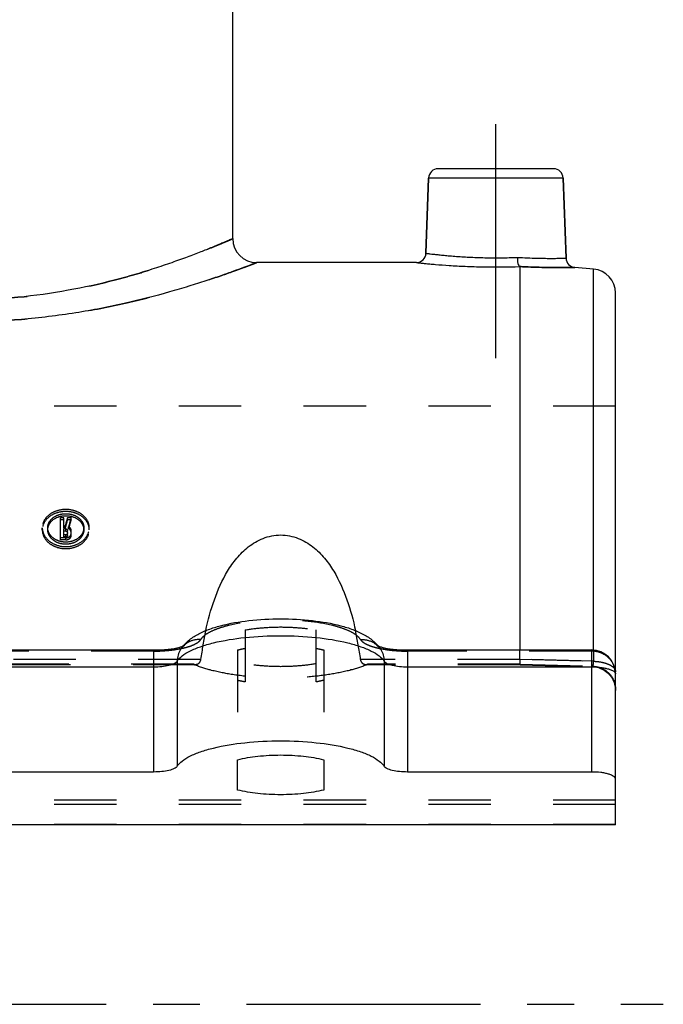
# Model space of a CAD drawing. Header units: millimetres. Extents: x 400 to 600, y 369 to 631.
# Tile 3 of 8: x 533 to 600, y 390 to 493. Entities that reach past the tile are written whole.
import ezdxf

# ---------------------------------------------------------------- set-up
doc = ezdxf.new("R2010")
doc.units = ezdxf.units.MM
doc.header["$LTSCALE"] = 65.185185
doc.linetypes.add('CENTER', pattern=[0.6, 0.375, -0.075, 0.075, -0.075])
doc.linetypes.add('HIDDEN', pattern=[0.2, 0.1, -0.1])
doc.layers.get('0').update_dxf_attribs({"linetype": 'CONTINUOUS'})
for name, color, linetype in [('DEFAULT_2', 8, 'HIDDEN'), ('FASEN', 7, 'CONTINUOUS'), ('FLAECHEN', 7, 'CONTINUOUS'), ('KONST.EL_MIT_GEO', 7, 'CONTINUOUS')]:
    doc.layers.add(name, color=color, linetype=linetype)

msp = doc.modelspace()

# ---------------------------------------------------------------- linework, layer by layer
at = {"color": 7, "linetype": 'Continuous'}
for p, q in [((585, 466.83), (585, 426.77)), ((555.5, 412.14), (555.5, 415.31)), ((564.5, 415.31), (564.5, 412.14))]:
    msp.add_line(p, q, dxfattribs=at)
for points, knots in [([(552.18, 428.8), (552.41, 429.88), (552.99, 432.02), (554.11, 434.57), (555.38, 436.39), (556.6, 437.61), (558.15, 438.54), (560, 438.91), (561.85, 438.54), (563.4, 437.61), (564.62, 436.39), (565.89, 434.57), (567.01, 432.02), (567.59, 429.88), (567.82, 428.8)], [0, 0, 0, 0, 0.1223, 0.242956, 0.303769, 0.366054, 0.431294, 0.499999, 0.568705, 0.633946, 0.696232, 0.757044, 0.8777, 1, 1, 1, 1]), ([(555.5, 415.31), (556.19, 415.48), (557.69, 415.72), (560, 415.84), (562.31, 415.72), (563.81, 415.48), (564.5, 415.31)], [0, 0, 0, 0, 0.235574, 0.5, 0.764426, 1, 1, 1, 1]), ([(564.5, 412.14), (563.81, 411.97), (562.31, 411.73), (560, 411.61), (557.69, 411.73), (556.19, 411.97), (555.5, 412.14)], [0, 0, 0, 0, 0.235574, 0.5, 0.764426, 1, 1, 1, 1])]:
    msp.add_open_spline(points, degree=3, knots=knots, dxfattribs=at)
at = {"layer": 'DEFAULT_2', "color": 8, "linetype": 'HIDDEN'}
for p, q in [((556.3, 428.86), (556.3, 423.43)), ((563.7, 423.43), (563.7, 428.86)), ((555.5, 426.78), (555.5, 415.31)), ((564.5, 426.78), (564.5, 415.31)), ((585, 425.79), (585, 426.77)), ((551.64, 425.79), (448.36, 425.79)), ((551.09, 425.23), (448.91, 425.23)), ((550.89, 425.28), (449.11, 425.28)), ((585, 425.79), (568.36, 425.79)), ((585.03, 425.23), (568.91, 425.23)), ((585.04, 425.28), (569.11, 425.28)), ((585.03, 425.23), (592.57, 425.03))]:
    msp.add_line(p, q, dxfattribs=at)
for centre, radius, start, end in [((551.11, 425.79), 0.557, 246.3105, 252.8647), ((551.1, 425.76), 0.531, 252.9036, 255.236), ((551.1, 425.75), 0.515, 255.2279, 259.6581), ((551.1, 425.73), 0.501, 259.6675, 262.679), ((551.09, 425.72), 0.491, 262.6782, 266.5853), ((551.09, 425.71), 0.482, 266.5885, 270.0111), ((568.91, 425.71), 0.482, 269.9889, 273.4115), ((568.91, 425.72), 0.491, 273.4147, 277.3218), ((568.9, 425.73), 0.501, 277.321, 280.3325), ((568.9, 425.75), 0.515, 280.3419, 284.7721), ((568.9, 425.76), 0.531, 284.764, 287.0964), ((568.89, 425.79), 0.557, 287.1353, 293.6895)]:
    msp.add_arc(centre, radius, start, end, dxfattribs=at)
for points, knots in [([(556.3, 428.86), (556.89, 428.97), (558.12, 429.12), (560, 429.2), (561.88, 429.12), (563.11, 428.97), (563.7, 428.86)], [0, 0, 0, 0, 0.240948, 0.5, 0.759052, 1, 1, 1, 1]), ([(555.5, 426.78), (555.56, 426.79), (555.83, 426.85), (556.1, 426.91), (556.3, 426.95)], [0, 0, 0, 0, 0.241504, 1, 1, 1, 1]), ([(563.7, 426.95), (563.77, 426.93), (564.04, 426.88), (564.3, 426.82), (564.5, 426.78)], [0, 0, 0, 0, 0.258267, 1, 1, 1, 1]), ([(569.11, 425.28), (568.55, 425.03), (567.24, 424.61), (565.07, 424.17), (562.61, 423.9), (560, 423.81), (557.39, 423.9), (554.93, 424.17), (552.76, 424.61), (551.45, 425.03), (550.89, 425.28)], [0, 0, 0, 0, 0.100133, 0.220947, 0.356611, 0.5, 0.643389, 0.779053, 0.899867, 1, 1, 1, 1]), ([(551.09, 425.23), (551.04, 425.23), (550.97, 425.24), (550.9, 425.27), (550.89, 425.28)], [0, 0, 0, 0, 0.74195, 1, 1, 1, 1]), ([(551.64, 425.79), (551.62, 425.64), (551.52, 425.41), (551.28, 425.25), (551.15, 425.23), (551.09, 425.23)], [0, 0, 0, 0, 0.561239, 0.788309, 1, 1, 1, 1]), ([(563.7, 425.34), (563.11, 425.23), (561.88, 425.08), (560, 425), (558.12, 425.08), (556.89, 425.23), (556.3, 425.34)], [0, 0, 0, 0, 0.240945, 0.5, 0.759055, 1, 1, 1, 1]), ([(568.91, 425.23), (568.85, 425.23), (568.72, 425.25), (568.48, 425.41), (568.38, 425.64), (568.36, 425.79)], [0, 0, 0, 0, 0.211691, 0.438761, 1, 1, 1, 1]), ([(569.11, 425.28), (569.1, 425.27), (569.03, 425.24), (568.96, 425.23), (568.91, 425.23)], [0, 0, 0, 0, 0.25805, 1, 1, 1, 1]), ([(585, 425.79), (585, 425.72), (585, 425.61), (585.01, 425.47), (585.01, 425.39), (585.01, 425.32), (585.02, 425.27), (585.02, 425.25), (585.03, 425.23), (585.03, 425.23)], [0, 0, 0, 0, 0.408678, 0.580494, 0.725905, 0.842209, 0.927357, 0.979787, 1, 1, 1, 1]), ([(585.04, 425.28), (585.04, 425.26), (585.04, 425.25), (585.03, 425.23), (585.03, 425.23)], [0, 0, 0, 0, 0.723467, 1, 1, 1, 1]), ([(556.3, 423.43), (556.23, 423.44), (555.96, 423.49), (555.7, 423.55), (555.5, 423.6)], [0, 0, 0, 0, 0.258249, 1, 1, 1, 1]), ([(564.5, 423.6), (564.44, 423.59), (564.17, 423.52), (563.9, 423.47), (563.7, 423.43)], [0, 0, 0, 0, 0.241488, 1, 1, 1, 1])]:
    msp.add_open_spline(points, degree=3, knots=knots, dxfattribs=at)
for points in [[(552.17, 428.8), (551.96, 427.8), (551.78, 426.8), (551.64, 425.79)], [(568.36, 425.79), (568.22, 426.8), (568.04, 427.8), (567.83, 428.8)]]:
    msp.add_open_spline(points, degree=3, dxfattribs=at)
at = {"layer": 'FASEN', "color": 7, "linetype": 'Continuous'}
msp.add_line((592.72, 466.57), (590.74, 466.75), dxfattribs=at)
at = {"layer": 'FLAECHEN', "color": 7, "linetype": 'Continuous'}
for p, q in [((555, 469.75), (555, 507.98)), ((575.19, 468.22), (575.47, 476.08)), ((589.83, 467.71), (589.53, 476.08)), ((574.19, 467.25), (557.5, 467.25))]:
    msp.add_line(p, q, dxfattribs=at)
at = {"layer": 'FLAECHEN', "color": 2, "linetype": 'CENTER'}
for p, q in [((582.5, 457.25), (582.5, 482.05)), ((400, 389.75), (600, 389.75))]:
    msp.add_line(p, q, dxfattribs=at)
at = {"layer": 'FLAECHEN', "color": 8, "linetype": 'HIDDEN'}
msp.add_line((595, 452.25), (405, 452.25), dxfattribs=at)
at = {"layer": 'KONST.EL_MIT_GEO', "color": 7, "linetype": 'Continuous'}
for p, q in [((588.53, 477.05), (576.47, 477.05)), ((575.47, 476.08), (575.19, 468.22)), ((589.53, 476.08), (575.47, 476.08)), ((589.53, 476.08), (589.83, 467.71)), ((592.72, 426.76), (592.72, 466.57)), ((595, 424.32), (595, 464.08)), ((453.27, 426.77), (546.73, 426.77)), ((546.73, 426.77), (546.73, 414.02)), ((573.27, 426.77), (592.5, 426.77)), ((573.27, 426.77), (573.27, 414.02)), ((592.5, 426.77), (592.5, 414.02)), ((453.27, 425.01), (546.73, 425.01)), ((549.19, 425.61), (549.19, 414.62)), ((570.81, 425.61), (570.81, 414.62)), ((573.27, 425.01), (592.5, 425.01)), ((595, 408.5), (595, 424.27)), ((546.73, 414.02), (453.27, 414.02)), ((592.5, 414.02), (573.27, 414.02)), ((595, 408.5), (405, 408.5))]:
    msp.add_line(p, q, dxfattribs=at)
at = {"layer": 'KONST.EL_MIT_GEO', "color": 8, "linetype": 'HIDDEN'}
for p, q in [((537.35, 440.58), (536.98, 440.58)), ((536.98, 438.28), (536.98, 440.58)), ((537.35, 440.36), (536.98, 440.36)), ((537.35, 439.5), (537.35, 440.58)), ((538.1, 440.58), (537.72, 440.58)), ((537.72, 440.36), (537.72, 440.58)), ((538.1, 440.36), (537.72, 440.36)), ((538.1, 440.36), (538.1, 440.58)), ((535.09, 439.54), (535.09, 439.51)), ((535.09, 439.33), (535.09, 439.54)), ((535.66, 439.51), (535.66, 439.54)), ((535.66, 439.33), (535.66, 439.54)), ((537.47, 439.71), (537.35, 439.71)), ((537.47, 439.5), (537.35, 439.5)), ((537.55, 439.42), (537.35, 439.42)), ((537.35, 438.58), (537.35, 439.42)), ((537.47, 439.5), (537.47, 439.71)), ((537.55, 439.2), (537.55, 439.42)), ((537.84, 439.43), (537.84, 439.65)), ((539.43, 439.33), (539.43, 439.54)), ((539.43, 439.54), (539.43, 439.51)), ((540, 439.33), (540, 439.54)), ((540, 439.51), (540, 439.54)), ((537.55, 438.49), (536.98, 438.49)), ((537.55, 438.28), (536.98, 438.28)), ((537.55, 439.2), (537.35, 439.2)), ((537.55, 438.79), (537.35, 438.79)), ((537.55, 438.58), (537.35, 438.58)), ((537.55, 438.58), (537.55, 438.79)), ((537.55, 438.28), (537.55, 438.49)), ((537.73, 438.73), (537.73, 439.27)), ((538.11, 438.73), (538.11, 439.27)), ((546.73, 426.65), (453.27, 426.65)), ((592.5, 426.65), (573.27, 426.65)), ((592.72, 426.76), (592.72, 425.59)), ((585, 425.8), (592.72, 425.59)), ((592.72, 425.59), (585, 425.8)), ((585.04, 425.28), (592.5, 425.08)), ((595, 424.27), (595, 424.32)), ((595, 411.09), (405, 411.09)), ((595, 410.62), (405, 410.62)), ((595, 408.55), (405, 408.55))]:
    msp.add_line(p, q, dxfattribs=at)
msp.add_lwpolyline([(592.57, 425.03), (592.71, 425.03), (592.88, 425.01), (593.04, 424.97), (593.21, 424.93), (593.37, 424.88), (593.52, 424.81), (593.68, 424.74), (593.82, 424.66), (593.96, 424.56), (594.1, 424.46), (594.22, 424.35), (594.34, 424.22), (594.45, 424.1), (594.55, 423.96), (594.64, 423.82), (594.73, 423.67), (594.8, 423.52), (594.86, 423.36), (594.91, 423.2), (594.95, 423.03), (594.98, 422.87), (594.99, 422.7), (595, 422.53)], dxfattribs=at)
at = {"layer": 'KONST.EL_MIT_GEO', "color": 7, "linetype": 'Continuous'}
for centre, radius, start, end in [((576.47, 476.05), 1, 90, 178), ((588.53, 476.05), 1, 2, 90), ((557.5, 469.75), 2.5, 180, 270), ((574.19, 468.25), 1, 269.9994, 358.0001), ((590.83, 467.74), 1, 181.9999, 265.0006), ((592.5, 464.08), 2.5, 0, 85), ((592.5, 424.27), 2.5, 0.0005, 89.9996)]:
    msp.add_arc(centre, radius, start, end, dxfattribs=at)
at = {"layer": 'KONST.EL_MIT_GEO', "color": 8, "linetype": 'HIDDEN'}
for centre, radius, start, end in [((552.72, 424.79), 3.77, 143.7142, 147.5132), ((551.4, 425.63), 2.21, 140.4461, 144.0609), ((547.64, 436.38), 9.65, 281.7878, 282.29), ((552.79, 424.74), 3.86, 140.7209, 143.7095), ((551.41, 425.62), 2.22, 134.7338, 140.4433), ((547.8, 435.66), 8.92, 282.2766, 283.7746), ((572.19, 435.62), 8.88, 255.7669, 257.7211), ((568.59, 425.62), 2.22, 39.5567, 45.2688), ((567.14, 424.68), 3.95, 39.2732, 40.0592), ((567.24, 424.76), 3.82, 32.5131, 39.2892), ((568.6, 425.63), 2.21, 35.9404, 39.5539), ((572.36, 436.38), 9.65, 257.7102, 258.2122), ((546.73, 441.11), 14.35, 270.0003, 270.8967), ((547.54, 436.89), 10.18, 280.8932, 281.7845), ((551.39, 425.63), 2.2, 144.0646, 147.5231), ((568.61, 425.63), 2.2, 32.4769, 35.9368), ((572.46, 436.89), 10.18, 258.2155, 259.107), ((573.27, 441.12), 14.35, 269.1212, 269.9997), ((592.5, 424.27), 2.49, 87.7265, 89.9987), ((592.5, 424.04), 2.61, 86.4344, 89.9973), ((592.5, 422.48), 2.6, 88.5209, 89.9994), ((592.71, 424.27), 2.29, 3.9396, 11.7645), ((592.49, 424.27), 2.51, 3.7962, 7.5591), ((592.72, 424.27), 2.28, 0.0035, 3.938)]:
    msp.add_arc(centre, radius, start, end, dxfattribs=at)
for centre, major_axis, start_param, end_param in [((539.32, 393.75), (11.85, 73.78), 0.908, 0.92303), ((539.32, 393.75), (11.8, 73.48), 0.908401, 0.923493), ((539.7, 393.75), (11.85, 73.78), 0.908, 0.92416), ((539.7, 393.75), (11.8, 73.48), 0.908401, 0.924629)]:
    msp.add_ellipse(centre, major_axis=major_axis, ratio=0.152912, start_param=start_param, end_param=end_param, dxfattribs=at)
for points, knots in [([(527, 463.36), (528.84, 463.36), (532.46, 463.53), (537.68, 464.26), (541.75, 465.16), (544.73, 465.98), (546.74, 466.6), (548.56, 467.21), (550.18, 467.79), (551.58, 468.33), (552.61, 468.74), (553.31, 469.03), (553.75, 469.21), (554.12, 469.37), (554.43, 469.5), (554.64, 469.59), (554.78, 469.65), (554.86, 469.69), (554.92, 469.71), (554.96, 469.73), (554.98, 469.75), (555, 469.75), (555, 469.75)], [0, 0, 0, 0, 0.191208, 0.375114, 0.545294, 0.623491, 0.696202, 0.762764, 0.822496, 0.874696, 0.918661, 0.937342, 0.953715, 0.967707, 0.979252, 0.988293, 0.99186, 0.994786, 0.997064, 0.998694, 0.999673, 1, 1, 1, 1]), ([(527, 461.07), (528.97, 461.07), (532.85, 461.23), (538.46, 461.91), (542.87, 462.77), (546.13, 463.56), (548.33, 464.15), (550.33, 464.74), (552.12, 465.32), (553.68, 465.84), (554.83, 466.25), (555.61, 466.54), (556.1, 466.72), (556.52, 466.87), (556.86, 467), (557.1, 467.09), (557.25, 467.15), (557.34, 467.19), (557.41, 467.21), (557.46, 467.23), (557.48, 467.25), (557.5, 467.25), (557.5, 467.25)], [0, 0, 0, 0, 0.189013, 0.371429, 0.541144, 0.619472, 0.692514, 0.75956, 0.819875, 0.872704, 0.917288, 0.936258, 0.952897, 0.967126, 0.978873, 0.988076, 0.991709, 0.994688, 0.997009, 0.998669, 0.999667, 1, 1, 1, 1]), ([(585, 466.83), (585, 466.83), (585, 466.83), (585, 466.83), (584.99, 466.83)], [0, 0, 0, 0, 0.242097, 1, 1, 1, 1]), ([(590.74, 466.75), (590.7, 466.75), (590.63, 466.74), (590.49, 466.74), (590.22, 466.74), (589.76, 466.73), (589.09, 466.73), (588.24, 466.73), (586.86, 466.75), (585.76, 466.79), (585, 466.83)], [0, 0, 0, 0, 0.017985, 0.04035, 0.071446, 0.158928, 0.2781, 0.425841, 0.598372, 1, 1, 1, 1]), ([(540, 439.54), (540, 439.79), (539.86, 440.33), (539.29, 440.96), (538.48, 441.36), (537.55, 441.5), (536.61, 441.36), (535.8, 440.96), (535.23, 440.33), (535.09, 439.79), (535.09, 439.54)], [0, 0, 0, 0, 0.110791, 0.229858, 0.360845, 0.5, 0.639155, 0.770142, 0.889209, 1, 1, 1, 1]), ([(540, 439.33), (540, 439.58), (539.86, 440.11), (539.29, 440.74), (538.48, 441.15), (537.55, 441.28), (536.61, 441.15), (535.8, 440.74), (535.23, 440.11), (535.09, 439.58), (535.09, 439.33)], [0, 0, 0, 0, 0.110809, 0.229881, 0.360859, 0.5, 0.639141, 0.770119, 0.889191, 1, 1, 1, 1]), ([(535.66, 439.54), (535.66, 439.74), (535.77, 440.15), (536.2, 440.63), (536.82, 440.94), (537.55, 441.05), (538.27, 440.94), (538.89, 440.63), (539.32, 440.15), (539.43, 439.74), (539.43, 439.54)], [0, 0, 0, 0, 0.110805, 0.229981, 0.36097, 0.5, 0.63903, 0.770019, 0.889195, 1, 1, 1, 1]), ([(535.66, 439.33), (535.66, 439.52), (535.77, 439.93), (536.2, 440.42), (536.82, 440.73), (537.55, 440.84), (538.27, 440.73), (538.89, 440.42), (539.32, 439.93), (539.43, 439.52), (539.43, 439.33)], [0, 0, 0, 0, 0.110821, 0.230001, 0.360983, 0.5, 0.639017, 0.769999, 0.889179, 1, 1, 1, 1]), ([(535.09, 439.51), (535.09, 439.26), (535.24, 438.73), (535.81, 438.09), (536.61, 437.67), (537.55, 437.52), (538.48, 437.67), (539.28, 438.09), (539.85, 438.73), (540, 439.26), (540, 439.51)], [0, 0, 0, 0, 0.110946, 0.231055, 0.362041, 0.5, 0.637959, 0.768945, 0.889054, 1, 1, 1, 1]), ([(535.09, 439.33), (535.09, 439.07), (535.23, 438.53), (535.79, 437.88), (536.6, 437.46), (537.55, 437.31), (538.49, 437.46), (539.3, 437.88), (539.86, 438.53), (540, 439.07), (540, 439.33)], [0, 0, 0, 0, 0.11091, 0.230916, 0.361915, 0.5, 0.638085, 0.769084, 0.88909, 1, 1, 1, 1]), ([(539.43, 439.51), (539.43, 439.32), (539.31, 438.91), (538.88, 438.43), (538.26, 438.11), (537.55, 438), (536.83, 438.11), (536.21, 438.43), (535.78, 438.91), (535.66, 439.32), (535.66, 439.51)], [0, 0, 0, 0, 0.110947, 0.230983, 0.361963, 0.5, 0.638037, 0.769017, 0.889053, 1, 1, 1, 1]), ([(539.43, 439.33), (539.43, 439.13), (539.32, 438.72), (538.89, 438.22), (538.27, 437.89), (537.55, 437.78), (536.82, 437.89), (536.2, 438.22), (535.77, 438.72), (535.66, 439.13), (535.66, 439.33)], [0, 0, 0, 0, 0.110898, 0.230797, 0.361794, 0.5, 0.638206, 0.769203, 0.889102, 1, 1, 1, 1]), ([(537.55, 439.42), (537.59, 439.42), (537.68, 439.39), (537.73, 439.31), (537.73, 439.27)], [0, 0, 0, 0, 0.541788, 1, 1, 1, 1]), ([(538.11, 439.27), (538.11, 439.34), (538.05, 439.51), (537.92, 439.61), (537.84, 439.65)], [0, 0, 0, 0, 0.472763, 1, 1, 1, 1]), ([(538.11, 439.05), (538.11, 439.13), (538.05, 439.29), (537.92, 439.4), (537.84, 439.43)], [0, 0, 0, 0, 0.472813, 1, 1, 1, 1]), ([(537.55, 439.2), (537.59, 439.2), (537.68, 439.18), (537.73, 439.09), (537.73, 439.05)], [0, 0, 0, 0, 0.541721, 1, 1, 1, 1]), ([(537.55, 438.49), (537.69, 438.49), (537.9, 438.55), (538.08, 438.76), (538.11, 438.88), (538.11, 438.94)], [0, 0, 0, 0, 0.534259, 0.775666, 1, 1, 1, 1]), ([(537.73, 438.94), (537.73, 438.9), (537.68, 438.82), (537.59, 438.79), (537.55, 438.79)], [0, 0, 0, 0, 0.459172, 1, 1, 1, 1]), ([(537.55, 438.28), (537.69, 438.28), (537.9, 438.34), (538.08, 438.54), (538.11, 438.67), (538.11, 438.73)], [0, 0, 0, 0, 0.534192, 0.775616, 1, 1, 1, 1]), ([(537.73, 438.73), (537.73, 438.69), (537.68, 438.6), (537.59, 438.58), (537.55, 438.58)], [0, 0, 0, 0, 0.459242, 1, 1, 1, 1]), ([(568.35, 427.86), (568.25, 428.02), (567.93, 428.34), (567.28, 428.72), (566.42, 429.06), (564.95, 429.48), (562.79, 429.82), (560, 429.96), (557.21, 429.82), (555.05, 429.48), (553.58, 429.06), (552.72, 428.72), (552.07, 428.34), (551.75, 428.02), (551.65, 427.86)], [0, 0, 0, 0, 0.032746, 0.075091, 0.127542, 0.189446, 0.335921, 0.5, 0.664079, 0.810554, 0.872458, 0.924909, 0.967254, 1, 1, 1, 1]), ([(546.73, 426.65), (547.3, 426.65), (548.37, 426.71), (549.65, 426.91), (550.51, 427.15), (551.02, 427.36), (551.4, 427.58), (551.59, 427.77), (551.65, 427.86)], [0, 0, 0, 0, 0.328157, 0.621108, 0.744917, 0.849818, 0.93451, 1, 1, 1, 1]), ([(551.65, 427.86), (551.24, 427.88), (550.4, 427.73), (549.75, 427.15), (549.54, 426.82)], [0, 0, 0, 0, 0.506887, 1, 1, 1, 1]), ([(549.91, 427.22), (549.92, 427.23), (549.92, 427.23), (549.93, 427.24), (549.91, 427.23), (549.9, 427.21), (549.84, 427.17), (549.78, 427.12), (549.7, 427.03), (549.62, 426.93), (549.56, 426.86), (549.54, 426.82)], [0, 0, 0, 0, 0.041419, 0.044871, 0.053356, 0.106853, 0.208565, 0.354915, 0.5403, 0.757943, 1, 1, 1, 1]), ([(549.91, 427.22), (549.92, 427.23), (549.92, 427.23), (549.93, 427.24), (549.91, 427.23), (549.9, 427.21), (549.84, 427.17), (549.78, 427.12), (549.7, 427.03), (549.62, 426.93), (549.56, 426.86), (549.54, 426.82)], [0, 0, 0, 0, 0.041419, 0.044871, 0.053356, 0.106853, 0.208565, 0.354915, 0.5403, 0.757943, 1, 1, 1, 1]), ([(549.8, 427.18), (549.82, 427.18), (549.85, 427.2), (549.89, 427.21), (549.91, 427.22)], [0, 0, 0, 0, 0.315482, 1, 1, 1, 1]), ([(568.35, 427.86), (568.76, 427.88), (569.6, 427.73), (570.25, 427.15), (570.46, 426.82)], [0, 0, 0, 0, 0.506887, 1, 1, 1, 1]), ([(568.35, 427.86), (568.41, 427.77), (568.6, 427.58), (568.98, 427.36), (569.49, 427.15), (570.35, 426.91), (571.63, 426.71), (572.7, 426.65), (573.27, 426.65)], [0, 0, 0, 0, 0.06549, 0.150182, 0.255083, 0.378892, 0.671843, 1, 1, 1, 1]), ([(570.46, 426.82), (570.42, 426.88), (570.35, 426.97), (570.26, 427.08), (570.2, 427.14), (570.14, 427.19), (570.12, 427.21), (570.06, 427.24), (570.07, 427.24)], [0, 0, 0, 0, 0.408394, 0.58261, 0.730984, 0.849427, 0.934769, 1, 1, 1, 1]), ([(570.07, 427.24), (570.07, 427.23), (570.11, 427.21), (570.15, 427.2), (570.2, 427.18)], [0, 0, 0, 0, 0.074272, 1, 1, 1, 1]), ([(549.46, 426.89), (549.03, 426.81), (548.12, 426.69), (547.21, 426.65), (546.73, 426.65)], [0, 0, 0, 0, 0.48054, 1, 1, 1, 1]), ([(573.27, 426.65), (572.79, 426.65), (571.88, 426.69), (570.97, 426.81), (570.54, 426.89)], [0, 0, 0, 0, 0.519459, 1, 1, 1, 1]), ([(595, 424.27), (595, 424.58), (594.87, 425.21), (594.31, 426.01), (593.48, 426.53), (592.82, 426.65), (592.5, 426.65)], [0, 0, 0, 0, 0.244682, 0.492514, 0.74473, 1, 1, 1, 1]), ([(592.5, 425.08), (592.82, 425.08), (593.48, 424.96), (594.31, 424.43), (594.87, 423.64), (595, 423), (595, 422.69)], [0, 0, 0, 0, 0.255276, 0.507485, 0.755309, 1, 1, 1, 1]), ([(592.5, 425.08), (592.51, 425.07), (592.52, 425.05), (592.55, 425.03), (592.57, 425.03)], [0, 0, 0, 0, 0.317832, 1, 1, 1, 1]), ([(592.57, 425.03), (592.56, 425.03), (592.53, 425.04), (592.51, 425.06), (592.5, 425.08)], [0, 0, 0, 0, 0.199315, 1, 1, 1, 1]), ([(592.57, 425.03), (592.59, 425.03), (592.62, 425.06), (592.65, 425.12), (592.68, 425.22), (592.71, 425.37), (592.72, 425.51), (592.72, 425.59)], [0, 0, 0, 0, 0.108859, 0.195445, 0.307955, 0.609638, 1, 1, 1, 1]), ([(592.72, 425.59), (593.02, 425.58), (593.57, 425.52), (594.21, 425.32), (594.62, 425.1), (594.83, 424.92), (594.97, 424.72), (595, 424.57), (595, 424.5)], [0, 0, 0, 0, 0.330421, 0.617116, 0.736416, 0.838005, 0.923889, 1, 1, 1, 1])]:
    msp.add_open_spline(points, degree=3, knots=knots, dxfattribs=at)
at = {"layer": 'KONST.EL_MIT_GEO', "color": 7, "linetype": 'Continuous'}
for points, knots in [([(555, 469.75), (554.99, 469.75), (554.96, 469.73), (554.92, 469.71), (554.82, 469.67), (554.67, 469.61), (554.43, 469.5), (554.12, 469.37), (553.58, 469.14), (552.75, 468.8), (551.58, 468.33), (550.18, 467.79), (548.56, 467.21), (546.74, 466.6), (544.73, 465.98), (541.75, 465.16), (537.68, 464.26), (532.46, 463.53), (528.84, 463.36), (527, 463.36)], [0, 0, 0, 0, 0.001306, 0.002936, 0.005215, 0.011707, 0.020748, 0.032293, 0.046285, 0.081339, 0.125305, 0.177504, 0.237236, 0.303798, 0.37651, 0.454706, 0.624886, 0.808792, 1, 1, 1, 1]), ([(575.19, 468.22), (575.2, 468.21), (575.21, 468.21), (575.25, 468.21), (575.31, 468.2), (575.4, 468.19), (575.51, 468.18), (575.71, 468.15), (576.01, 468.12), (576.45, 468.07), (576.96, 468.02), (577.55, 467.96), (578.47, 467.89), (579.74, 467.81), (581.36, 467.75), (583.04, 467.74), (584.18, 467.77), (584.74, 467.79)], [0, 0, 0, 0, 0.001332, 0.005318, 0.011945, 0.021189, 0.033013, 0.047376, 0.083493, 0.129019, 0.183308, 0.245606, 0.315056, 0.471543, 0.644265, 0.823728, 1, 1, 1, 1]), ([(557.5, 467.25), (557.49, 467.25), (557.44, 467.22), (557.32, 467.18), (557.13, 467.11), (556.86, 467), (556.52, 466.87), (555.91, 466.65), (554.99, 466.31), (553.68, 465.84), (552.12, 465.32), (550.33, 464.74), (547.54, 463.92), (543.62, 462.91), (538.46, 461.91), (532.85, 461.23), (528.97, 461.07), (527, 461.07)], [0, 0, 0, 0, 0.001331, 0.005312, 0.011924, 0.021128, 0.032875, 0.047104, 0.082713, 0.127298, 0.180128, 0.240444, 0.30749, 0.458849, 0.628566, 0.810985, 1, 1, 1, 1]), ([(574.19, 467.25), (574.21, 467.25), (574.29, 467.24), (574.46, 467.22), (574.74, 467.19), (575.13, 467.15), (575.63, 467.1), (576.46, 467.03), (577.7, 466.94), (579.36, 466.85), (581.82, 466.77), (583.72, 466.79), (585, 466.83)], [0, 0, 0, 0, 0.005383, 0.021441, 0.047914, 0.08438, 0.130274, 0.184903, 0.31707, 0.473459, 0.645587, 1, 1, 1, 1]), ([(584.74, 467.79), (585.09, 467.77), (585.78, 467.74), (586.75, 467.7), (587.63, 467.69), (588.37, 467.69), (588.9, 467.69), (589.25, 467.7), (589.45, 467.7), (589.61, 467.7), (589.71, 467.71), (589.77, 467.71), (589.8, 467.71), (589.82, 467.71), (589.83, 467.71)], [0, 0, 0, 0, 0.209764, 0.403406, 0.576116, 0.723609, 0.842262, 0.889833, 0.929162, 0.960007, 0.982179, 0.989965, 0.995535, 1, 1, 1, 1]), ([(584.74, 467.79), (584.74, 467.58), (584.76, 467.28), (584.87, 466.96), (584.95, 466.85), (585, 466.83)], [0, 0, 0, 0, 0.631685, 0.856886, 1, 1, 1, 1]), ([(585, 466.83), (585, 466.83), (585, 466.83), (585, 466.83), (585, 466.83)], [0, 0, 0, 0, 0.68155, 1, 1, 1, 1]), ([(585, 466.83), (585.76, 466.79), (586.86, 466.75), (588.24, 466.73), (589.09, 466.73), (589.76, 466.73), (590.22, 466.74), (590.49, 466.74), (590.62, 466.75), (590.7, 466.75), (590.73, 466.75), (590.74, 466.75)], [0, 0, 0, 0, 0.401617, 0.574148, 0.72189, 0.841063, 0.928547, 0.959644, 0.982013, 0.995491, 1, 1, 1, 1]), ([(549.54, 426.82), (549.76, 427.16), (550.31, 427.77), (551.33, 428.44), (552.47, 428.94), (554.25, 429.49), (556.78, 429.91), (560, 430.08), (563.22, 429.91), (565.75, 429.49), (567.53, 428.94), (568.67, 428.44), (569.69, 427.77), (570.24, 427.16), (570.46, 426.82)], [0, 0, 0, 0, 0.054198, 0.106597, 0.160944, 0.219835, 0.352972, 0.500001, 0.647028, 0.780164, 0.839055, 0.893403, 0.945803, 1, 1, 1, 1]), ([(549.19, 425.61), (549.32, 425.82), (549.74, 426.23), (550.58, 426.72), (551.69, 427.16), (553.59, 427.71), (556.4, 428.15), (560, 428.32), (563.6, 428.15), (566.41, 427.71), (568.31, 427.16), (569.42, 426.72), (570.26, 426.23), (570.68, 425.82), (570.81, 425.61)], [0, 0, 0, 0, 0.032746, 0.075092, 0.127542, 0.189446, 0.335921, 0.5, 0.664079, 0.810554, 0.872458, 0.924908, 0.967254, 1, 1, 1, 1]), ([(546.73, 426.77), (547.24, 426.77), (548.16, 426.81), (549.07, 426.96), (549.47, 427.07)], [0, 0, 0, 0, 0.552996, 1, 1, 1, 1]), ([(549.47, 427.07), (549.5, 427.08), (549.62, 427.11), (549.73, 427.15), (549.8, 427.18)], [0, 0, 0, 0, 0.294633, 1, 1, 1, 1]), ([(570.2, 427.18), (570.22, 427.17), (570.34, 427.13), (570.47, 427.09), (570.57, 427.06)], [0, 0, 0, 0, 0.200085, 1, 1, 1, 1]), ([(570.57, 427.06), (570.96, 426.96), (571.86, 426.81), (572.77, 426.77), (573.27, 426.77)], [0, 0, 0, 0, 0.449464, 1, 1, 1, 1]), ([(549.54, 426.82), (549.43, 426.64), (549.25, 426.25), (549.19, 425.82), (549.19, 425.61)], [0, 0, 0, 0, 0.497697, 1, 1, 1, 1]), ([(570.46, 426.82), (570.57, 426.64), (570.75, 426.25), (570.81, 425.82), (570.81, 425.61)], [0, 0, 0, 0, 0.497697, 1, 1, 1, 1]), ([(546.73, 425.01), (547.02, 425.01), (547.55, 425.03), (548.28, 425.15), (548.78, 425.3), (549.06, 425.47), (549.16, 425.56), (549.19, 425.61)], [0, 0, 0, 0, 0.328277, 0.621319, 0.849762, 0.934491, 1, 1, 1, 1]), ([(570.81, 425.61), (570.84, 425.56), (570.94, 425.47), (571.22, 425.3), (571.72, 425.15), (572.45, 425.03), (572.98, 425.01), (573.27, 425.01)], [0, 0, 0, 0, 0.065509, 0.150238, 0.378681, 0.671723, 1, 1, 1, 1]), ([(592.5, 425.01), (592.82, 425.01), (593.29, 424.98), (593.87, 424.89), (594.25, 424.8), (594.56, 424.69), (594.8, 424.57), (594.95, 424.43), (595, 424.32), (595, 424.27)], [0, 0, 0, 0, 0.350878, 0.511091, 0.653826, 0.774834, 0.871521, 0.944295, 1, 1, 1, 1]), ([(549.19, 414.62), (549.32, 414.83), (549.74, 415.24), (550.58, 415.73), (551.69, 416.18), (553.59, 416.72), (556.4, 417.16), (560, 417.34), (563.6, 417.16), (566.41, 416.72), (568.31, 416.18), (569.42, 415.73), (570.26, 415.24), (570.68, 414.83), (570.81, 414.62)], [0, 0, 0, 0, 0.032746, 0.075092, 0.127542, 0.189446, 0.335921, 0.5, 0.664079, 0.810554, 0.872458, 0.924908, 0.967254, 1, 1, 1, 1]), ([(549.19, 414.62), (549.16, 414.58), (549.06, 414.48), (548.78, 414.32), (548.28, 414.16), (547.55, 414.05), (547.02, 414.02), (546.73, 414.02)], [0, 0, 0, 0, 0.065509, 0.150238, 0.378681, 0.671723, 1, 1, 1, 1]), ([(573.27, 414.02), (572.98, 414.02), (572.45, 414.05), (571.72, 414.16), (571.22, 414.32), (570.94, 414.48), (570.84, 414.58), (570.81, 414.62)], [0, 0, 0, 0, 0.328277, 0.621319, 0.849762, 0.934491, 1, 1, 1, 1]), ([(595, 413.28), (595, 413.33), (594.95, 413.45), (594.8, 413.59), (594.56, 413.71), (594.25, 413.82), (593.87, 413.91), (593.29, 414), (592.82, 414.02), (592.5, 414.02)], [0, 0, 0, 0, 0.055705, 0.128479, 0.225166, 0.346174, 0.488909, 0.649122, 1, 1, 1, 1])]:
    msp.add_open_spline(points, degree=3, knots=knots, dxfattribs=at)
msp.add_open_spline([(594.96, 424.69), (594.99, 424.63), (595, 424.56), (595, 424.5)], degree=3, dxfattribs=at)

doc.saveas('drawing.dxf')
